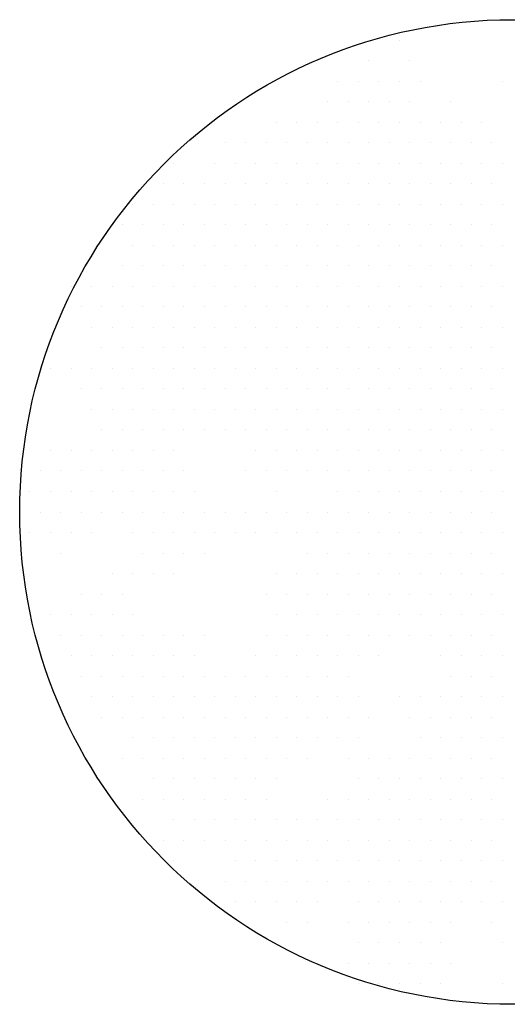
# Model space of a CAD drawing. Extents: x 1 to 13, y 1 to 13.
# Tile 1 of 2: x 1 to 6.9, y 1 to 13. Entities that reach past the tile are written whole.
import ezdxf

# ---------------------------------------------------------------- set-up
doc = ezdxf.new("R2010")
doc.units = 0
doc.layers.get('0').update_dxf_attribs({"linetype": 'CONTINUOUS'})
doc.layers.add('TR_OUT', color=7, linetype='CONTINUOUS')

msp = doc.modelspace()

# ---------------------------------------------------------------- linework, layer by layer
at = {"color": 0}
for p, q in [((5.625, 12.75), (5.625, 12.75)), ((5.25, 12.5), (5.25, 12.5)), ((5.75, 12.5), (5.75, 12.5)), ((4.875, 12.25), (4.875, 12.25)), ((5.125, 12.25), (5.125, 12.25)), ((5.375, 12.25), (5.375, 12.25)), ((5.625, 12.25), (5.625, 12.25)), ((5.875, 12.25), (5.875, 12.25)), ((6.875, 12.25), (6.875, 12.25)), ((4.75, 12), (4.75, 12)), ((5, 12), (5, 12)), ((5.25, 12), (5.25, 12)), ((5.5, 12), (5.5, 12)), ((5.75, 12), (5.75, 12)), ((6.25, 12), (6.25, 12)), ((4.125, 11.75), (4.125, 11.75)), ((4.375, 11.75), (4.375, 11.75)), ((4.625, 11.75), (4.625, 11.75)), ((4.875, 11.75), (4.875, 11.75)), ((5.125, 11.75), (5.125, 11.75)), ((5.375, 11.75), (5.375, 11.75)), ((5.625, 11.75), (5.625, 11.75)), ((5.875, 11.75), (5.875, 11.75)), ((6.125, 11.75), (6.125, 11.75)), ((6.375, 11.75), (6.375, 11.75)), ((6.625, 11.75), (6.625, 11.75)), ((3.5, 11.5), (3.5, 11.5)), ((3.75, 11.5), (3.75, 11.5)), ((4, 11.5), (4, 11.5)), ((4.25, 11.5), (4.25, 11.5)), ((4.5, 11.5), (4.5, 11.5)), ((4.75, 11.5), (4.75, 11.5)), ((5, 11.5), (5, 11.5)), ((5.25, 11.5), (5.25, 11.5)), ((5.5, 11.5), (5.5, 11.5)), ((5.75, 11.5), (5.75, 11.5)), ((6, 11.5), (6, 11.5)), ((6.25, 11.5), (6.25, 11.5)), ((6.5, 11.5), (6.5, 11.5)), ((6.75, 11.5), (6.75, 11.5)), ((2.875, 11.25), (2.875, 11.25)), ((3.375, 11.25), (3.375, 11.25)), ((3.625, 11.25), (3.625, 11.25)), ((3.875, 11.25), (3.875, 11.25)), ((4.125, 11.25), (4.125, 11.25)), ((4.375, 11.25), (4.375, 11.25)), ((4.625, 11.25), (4.625, 11.25)), ((4.875, 11.25), (4.875, 11.25)), ((5.125, 11.25), (5.125, 11.25)), ((5.375, 11.25), (5.375, 11.25)), ((5.625, 11.25), (5.625, 11.25)), ((5.875, 11.25), (5.875, 11.25)), ((6.125, 11.25), (6.125, 11.25)), ((6.375, 11.25), (6.375, 11.25)), ((6.625, 11.25), (6.625, 11.25)), ((6.875, 11.25), (6.875, 11.25)), ((2.75, 11), (2.75, 11)), ((3, 11), (3, 11)), ((3.25, 11), (3.25, 11)), ((3.5, 11), (3.5, 11)), ((3.75, 11), (3.75, 11)), ((4, 11), (4, 11)), ((4.25, 11), (4.25, 11)), ((4.5, 11), (4.5, 11)), ((4.75, 11), (4.75, 11)), ((5, 11), (5, 11)), ((5.25, 11), (5.25, 11)), ((5.5, 11), (5.5, 11)), ((5.75, 11), (5.75, 11)), ((6, 11), (6, 11)), ((6.25, 11), (6.25, 11)), ((6.5, 11), (6.5, 11)), ((6.75, 11), (6.75, 11)), ((2.375, 10.75), (2.375, 10.75)), ((2.625, 10.75), (2.625, 10.75)), ((2.875, 10.75), (2.875, 10.75)), ((3.125, 10.75), (3.125, 10.75)), ((3.375, 10.75), (3.375, 10.75)), ((3.625, 10.75), (3.625, 10.75)), ((3.875, 10.75), (3.875, 10.75)), ((4.125, 10.75), (4.125, 10.75)), ((4.375, 10.75), (4.375, 10.75)), ((4.625, 10.75), (4.625, 10.75)), ((4.875, 10.75), (4.875, 10.75)), ((5.125, 10.75), (5.125, 10.75)), ((5.375, 10.75), (5.375, 10.75)), ((5.625, 10.75), (5.625, 10.75)), ((5.875, 10.75), (5.875, 10.75)), ((6.125, 10.75), (6.125, 10.75)), ((6.375, 10.75), (6.375, 10.75)), ((6.625, 10.75), (6.625, 10.75)), ((6.875, 10.75), (6.875, 10.75)), ((2.25, 10.5), (2.25, 10.5)), ((2.5, 10.5), (2.5, 10.5)), ((2.75, 10.5), (2.75, 10.5)), ((3, 10.5), (3, 10.5)), ((3.25, 10.5), (3.25, 10.5)), ((3.5, 10.5), (3.5, 10.5)), ((3.75, 10.5), (3.75, 10.5)), ((4, 10.5), (4, 10.5)), ((4.25, 10.5), (4.25, 10.5)), ((4.5, 10.5), (4.5, 10.5)), ((4.75, 10.5), (4.75, 10.5)), ((5, 10.5), (5, 10.5)), ((5.25, 10.5), (5.25, 10.5)), ((5.5, 10.5), (5.5, 10.5)), ((5.75, 10.5), (5.75, 10.5)), ((6, 10.5), (6, 10.5)), ((6.25, 10.5), (6.25, 10.5)), ((6.5, 10.5), (6.5, 10.5)), ((6.75, 10.5), (6.75, 10.5)), ((2.375, 10.25), (2.375, 10.25)), ((2.625, 10.25), (2.625, 10.25)), ((2.875, 10.25), (2.875, 10.25)), ((3.125, 10.25), (3.125, 10.25)), ((3.375, 10.25), (3.375, 10.25)), ((3.625, 10.25), (3.625, 10.25)), ((3.875, 10.25), (3.875, 10.25)), ((4.125, 10.25), (4.125, 10.25)), ((4.375, 10.25), (4.375, 10.25)), ((4.625, 10.25), (4.625, 10.25)), ((4.875, 10.25), (4.875, 10.25)), ((5.125, 10.25), (5.125, 10.25)), ((5.375, 10.25), (5.375, 10.25)), ((5.625, 10.25), (5.625, 10.25)), ((5.875, 10.25), (5.875, 10.25)), ((6.125, 10.25), (6.125, 10.25)), ((6.375, 10.25), (6.375, 10.25)), ((6.625, 10.25), (6.625, 10.25)), ((6.875, 10.25), (6.875, 10.25)), ((2.25, 10), (2.25, 10)), ((2.5, 10), (2.5, 10)), ((2.75, 10), (2.75, 10)), ((3, 10), (3, 10)), ((3.25, 10), (3.25, 10)), ((3.5, 10), (3.5, 10)), ((3.75, 10), (3.75, 10)), ((4, 10), (4, 10)), ((4.25, 10), (4.25, 10)), ((4.5, 10), (4.5, 10)), ((4.75, 10), (4.75, 10)), ((5, 10), (5, 10)), ((5.25, 10), (5.25, 10)), ((5.5, 10), (5.5, 10)), ((5.75, 10), (5.75, 10)), ((6, 10), (6, 10)), ((6.25, 10), (6.25, 10)), ((6.5, 10), (6.5, 10)), ((6.75, 10), (6.75, 10)), ((1.625, 9.75), (1.625, 9.75)), ((1.875, 9.75), (1.875, 9.75)), ((2.125, 9.75), (2.125, 9.75)), ((2.375, 9.75), (2.375, 9.75)), ((2.625, 9.75), (2.625, 9.75)), ((2.875, 9.75), (2.875, 9.75)), ((3.125, 9.75), (3.125, 9.75)), ((3.375, 9.75), (3.375, 9.75)), ((3.625, 9.75), (3.625, 9.75)), ((3.875, 9.75), (3.875, 9.75)), ((4.125, 9.75), (4.125, 9.75)), ((4.375, 9.75), (4.375, 9.75)), ((4.625, 9.75), (4.625, 9.75)), ((4.875, 9.75), (4.875, 9.75)), ((5.125, 9.75), (5.125, 9.75)), ((5.375, 9.75), (5.375, 9.75)), ((5.625, 9.75), (5.625, 9.75)), ((5.875, 9.75), (5.875, 9.75)), ((6.125, 9.75), (6.125, 9.75)), ((6.375, 9.75), (6.375, 9.75)), ((6.625, 9.75), (6.625, 9.75)), ((6.875, 9.75), (6.875, 9.75)), ((1.75, 9.5), (1.75, 9.5)), ((2, 9.5), (2, 9.5)), ((2.25, 9.5), (2.25, 9.5)), ((2.5, 9.5), (2.5, 9.5)), ((2.75, 9.5), (2.75, 9.5)), ((3, 9.5), (3, 9.5)), ((3.25, 9.5), (3.25, 9.5)), ((3.5, 9.5), (3.5, 9.5)), ((3.75, 9.5), (3.75, 9.5)), ((4, 9.5), (4, 9.5)), ((4.25, 9.5), (4.25, 9.5)), ((4.5, 9.5), (4.5, 9.5)), ((4.75, 9.5), (4.75, 9.5)), ((5, 9.5), (5, 9.5)), ((5.25, 9.5), (5.25, 9.5)), ((5.5, 9.5), (5.5, 9.5)), ((5.75, 9.5), (5.75, 9.5)), ((6, 9.5), (6, 9.5)), ((6.25, 9.5), (6.25, 9.5)), ((6.5, 9.5), (6.5, 9.5)), ((6.75, 9.5), (6.75, 9.5)), ((1.875, 9.25), (1.875, 9.25)), ((2.125, 9.25), (2.125, 9.25)), ((2.375, 9.25), (2.375, 9.25)), ((2.625, 9.25), (2.625, 9.25)), ((2.875, 9.25), (2.875, 9.25)), ((3.125, 9.25), (3.125, 9.25)), ((3.375, 9.25), (3.375, 9.25)), ((3.625, 9.25), (3.625, 9.25)), ((3.875, 9.25), (3.875, 9.25)), ((4.125, 9.25), (4.125, 9.25)), ((4.375, 9.25), (4.375, 9.25)), ((4.625, 9.25), (4.625, 9.25)), ((4.875, 9.25), (4.875, 9.25)), ((5.125, 9.25), (5.125, 9.25)), ((5.375, 9.25), (5.375, 9.25)), ((5.625, 9.25), (5.625, 9.25)), ((5.875, 9.25), (5.875, 9.25)), ((6.125, 9.25), (6.125, 9.25)), ((6.375, 9.25), (6.375, 9.25)), ((6.625, 9.25), (6.625, 9.25)), ((6.875, 9.25), (6.875, 9.25)), ((2, 9), (2, 9)), ((2.25, 9), (2.25, 9)), ((2.5, 9), (2.5, 9)), ((2.75, 9), (2.75, 9)), ((3, 9), (3, 9)), ((3.25, 9), (3.25, 9)), ((3.5, 9), (3.5, 9)), ((3.75, 9), (3.75, 9)), ((4, 9), (4, 9)), ((4.25, 9), (4.25, 9)), ((4.5, 9), (4.5, 9)), ((4.75, 9), (4.75, 9)), ((5, 9), (5, 9)), ((5.25, 9), (5.25, 9)), ((5.5, 9), (5.5, 9)), ((5.75, 9), (5.75, 9)), ((6, 9), (6, 9)), ((6.25, 9), (6.25, 9)), ((6.5, 9), (6.5, 9)), ((6.75, 9), (6.75, 9)), ((1.375, 8.75), (1.375, 8.75)), ((1.625, 8.75), (1.625, 8.75)), ((1.875, 8.75), (1.875, 8.75)), ((2.125, 8.75), (2.125, 8.75)), ((2.375, 8.75), (2.375, 8.75)), ((2.625, 8.75), (2.625, 8.75)), ((2.875, 8.75), (2.875, 8.75)), ((3.125, 8.75), (3.125, 8.75)), ((3.375, 8.75), (3.375, 8.75)), ((3.625, 8.75), (3.625, 8.75)), ((3.875, 8.75), (3.875, 8.75)), ((4.125, 8.75), (4.125, 8.75)), ((4.375, 8.75), (4.375, 8.75)), ((4.625, 8.75), (4.625, 8.75)), ((4.875, 8.75), (4.875, 8.75)), ((5.125, 8.75), (5.125, 8.75)), ((5.375, 8.75), (5.375, 8.75)), ((5.625, 8.75), (5.625, 8.75)), ((5.875, 8.75), (5.875, 8.75)), ((6.125, 8.75), (6.125, 8.75)), ((6.375, 8.75), (6.375, 8.75)), ((6.625, 8.75), (6.625, 8.75)), ((6.875, 8.75), (6.875, 8.75)), ((1.75, 8.5), (1.75, 8.5)), ((2, 8.5), (2, 8.5)), ((2.25, 8.5), (2.25, 8.5)), ((2.5, 8.5), (2.5, 8.5)), ((2.75, 8.5), (2.75, 8.5)), ((3, 8.5), (3, 8.5)), ((3.25, 8.5), (3.25, 8.5)), ((3.5, 8.5), (3.5, 8.5)), ((3.75, 8.5), (3.75, 8.5)), ((4, 8.5), (4, 8.5)), ((4.25, 8.5), (4.25, 8.5)), ((4.5, 8.5), (4.5, 8.5)), ((4.75, 8.5), (4.75, 8.5)), ((5, 8.5), (5, 8.5)), ((5.25, 8.5), (5.25, 8.5)), ((5.5, 8.5), (5.5, 8.5)), ((5.75, 8.5), (5.75, 8.5)), ((6, 8.5), (6, 8.5)), ((6.25, 8.5), (6.25, 8.5)), ((6.5, 8.5), (6.5, 8.5)), ((6.75, 8.5), (6.75, 8.5)), ((1.875, 8.25), (1.875, 8.25)), ((2.125, 8.25), (2.125, 8.25)), ((2.375, 8.25), (2.375, 8.25)), ((2.625, 8.25), (2.625, 8.25)), ((2.875, 8.25), (2.875, 8.25)), ((3.125, 8.25), (3.125, 8.25)), ((3.375, 8.25), (3.375, 8.25)), ((3.625, 8.25), (3.625, 8.25)), ((3.875, 8.25), (3.875, 8.25)), ((4.125, 8.25), (4.125, 8.25)), ((4.375, 8.25), (4.375, 8.25)), ((4.625, 8.25), (4.625, 8.25)), ((4.875, 8.25), (4.875, 8.25)), ((5.125, 8.25), (5.125, 8.25)), ((5.375, 8.25), (5.375, 8.25)), ((5.625, 8.25), (5.625, 8.25)), ((5.875, 8.25), (5.875, 8.25)), ((6.125, 8.25), (6.125, 8.25)), ((6.375, 8.25), (6.375, 8.25)), ((6.625, 8.25), (6.625, 8.25)), ((6.875, 8.25), (6.875, 8.25)), ((2, 8), (2, 8)), ((2.25, 8), (2.25, 8)), ((2.5, 8), (2.5, 8)), ((2.75, 8), (2.75, 8)), ((3, 8), (3, 8)), ((3.25, 8), (3.25, 8)), ((3.5, 8), (3.5, 8)), ((3.75, 8), (3.75, 8)), ((4, 8), (4, 8)), ((4.25, 8), (4.25, 8)), ((4.5, 8), (4.5, 8)), ((4.75, 8), (4.75, 8)), ((5, 8), (5, 8)), ((5.25, 8), (5.25, 8)), ((5.5, 8), (5.5, 8)), ((5.75, 8), (5.75, 8)), ((6, 8), (6, 8)), ((6.25, 8), (6.25, 8)), ((6.5, 8), (6.5, 8)), ((6.75, 8), (6.75, 8)), ((1.375, 7.75), (1.375, 7.75)), ((1.625, 7.75), (1.625, 7.75)), ((1.875, 7.75), (1.875, 7.75)), ((2.125, 7.75), (2.125, 7.75)), ((2.375, 7.75), (2.375, 7.75)), ((2.625, 7.75), (2.625, 7.75)), ((2.875, 7.75), (2.875, 7.75)), ((3.875, 7.75), (3.875, 7.75)), ((4.125, 7.75), (4.125, 7.75)), ((4.375, 7.75), (4.375, 7.75)), ((4.625, 7.75), (4.625, 7.75)), ((4.875, 7.75), (4.875, 7.75)), ((5.125, 7.75), (5.125, 7.75)), ((5.375, 7.75), (5.375, 7.75)), ((5.625, 7.75), (5.625, 7.75)), ((5.875, 7.75), (5.875, 7.75)), ((6.125, 7.75), (6.125, 7.75)), ((6.375, 7.75), (6.375, 7.75)), ((6.625, 7.75), (6.625, 7.75)), ((6.875, 7.75), (6.875, 7.75)), ((1, 7.5), (1, 7.5)), ((1.25, 7.5), (1.25, 7.5)), ((1.5, 7.5), (1.5, 7.5)), ((1.75, 7.5), (1.75, 7.5)), ((2, 7.5), (2, 7.5)), ((2.25, 7.5), (2.25, 7.5)), ((2.5, 7.5), (2.5, 7.5)), ((2.75, 7.5), (2.75, 7.5)), ((3, 7.5), (3, 7.5)), ((3.75, 7.5), (3.75, 7.5)), ((4, 7.5), (4, 7.5)), ((4.25, 7.5), (4.25, 7.5)), ((4.5, 7.5), (4.5, 7.5)), ((4.75, 7.5), (4.75, 7.5)), ((5, 7.5), (5, 7.5)), ((5.25, 7.5), (5.25, 7.5)), ((5.5, 7.5), (5.5, 7.5)), ((5.75, 7.5), (5.75, 7.5)), ((6, 7.5), (6, 7.5)), ((6.25, 7.5), (6.25, 7.5)), ((6.5, 7.5), (6.5, 7.5)), ((6.75, 7.5), (6.75, 7.5)), ((1.125, 7.25), (1.125, 7.25)), ((1.375, 7.25), (1.375, 7.25)), ((1.625, 7.25), (1.625, 7.25)), ((1.875, 7.25), (1.875, 7.25)), ((2.125, 7.25), (2.125, 7.25)), ((2.375, 7.25), (2.375, 7.25)), ((2.625, 7.25), (2.625, 7.25)), ((2.875, 7.25), (2.875, 7.25)), ((3.125, 7.25), (3.125, 7.25)), ((4.125, 7.25), (4.125, 7.25)), ((4.875, 7.25), (4.875, 7.25)), ((5.125, 7.25), (5.125, 7.25)), ((5.375, 7.25), (5.375, 7.25)), ((5.625, 7.25), (5.625, 7.25)), ((5.875, 7.25), (5.875, 7.25)), ((6.125, 7.25), (6.125, 7.25)), ((6.375, 7.25), (6.375, 7.25)), ((6.625, 7.25), (6.625, 7.25)), ((6.875, 7.25), (6.875, 7.25)), ((1.25, 7), (1.25, 7)), ((1.5, 7), (1.5, 7)), ((1.75, 7), (1.75, 7)), ((2, 7), (2, 7)), ((2.25, 7), (2.25, 7)), ((2.5, 7), (2.5, 7)), ((2.75, 7), (2.75, 7)), ((3, 7), (3, 7)), ((3.25, 7), (3.25, 7)), ((3.5, 7), (3.5, 7)), ((3.75, 7), (3.75, 7)), ((4, 7), (4, 7)), ((4.25, 7), (4.25, 7)), ((4.5, 7), (4.5, 7)), ((4.75, 7), (4.75, 7)), ((5, 7), (5, 7)), ((5.25, 7), (5.25, 7)), ((5.5, 7), (5.5, 7)), ((5.75, 7), (5.75, 7)), ((6, 7), (6, 7)), ((6.25, 7), (6.25, 7)), ((6.5, 7), (6.5, 7)), ((6.75, 7), (6.75, 7)), ((1.125, 6.75), (1.125, 6.75)), ((1.375, 6.75), (1.375, 6.75)), ((1.625, 6.75), (1.625, 6.75)), ((1.875, 6.75), (1.875, 6.75)), ((2.375, 6.75), (2.375, 6.75)), ((2.625, 6.75), (2.625, 6.75)), ((2.875, 6.75), (2.875, 6.75)), ((3.125, 6.75), (3.125, 6.75)), ((3.375, 6.75), (3.375, 6.75)), ((3.625, 6.75), (3.625, 6.75)), ((3.875, 6.75), (3.875, 6.75)), ((4.125, 6.75), (4.125, 6.75)), ((4.375, 6.75), (4.375, 6.75)), ((4.625, 6.75), (4.625, 6.75)), ((4.875, 6.75), (4.875, 6.75)), ((5.125, 6.75), (5.125, 6.75)), ((5.375, 6.75), (5.375, 6.75)), ((5.625, 6.75), (5.625, 6.75)), ((5.875, 6.75), (5.875, 6.75)), ((6.125, 6.75), (6.125, 6.75)), ((6.375, 6.75), (6.375, 6.75)), ((6.625, 6.75), (6.625, 6.75)), ((6.875, 6.75), (6.875, 6.75)), ((1.5, 6.5), (1.5, 6.5)), ((2.5, 6.5), (2.5, 6.5)), ((2.75, 6.5), (2.75, 6.5)), ((3, 6.5), (3, 6.5)), ((3.25, 6.5), (3.25, 6.5)), ((4.5, 6.5), (4.5, 6.5)), ((4.75, 6.5), (4.75, 6.5)), ((5, 6.5), (5, 6.5)), ((5.25, 6.5), (5.25, 6.5)), ((5.5, 6.5), (5.5, 6.5)), ((5.75, 6.5), (5.75, 6.5)), ((6, 6.5), (6, 6.5)), ((6.25, 6.5), (6.25, 6.5)), ((6.5, 6.5), (6.5, 6.5)), ((6.75, 6.5), (6.75, 6.5)), ((2.125, 6.25), (2.125, 6.25)), ((2.375, 6.25), (2.375, 6.25)), ((2.625, 6.25), (2.625, 6.25)), ((2.875, 6.25), (2.875, 6.25)), ((4.125, 6.25), (4.125, 6.25)), ((4.375, 6.25), (4.375, 6.25)), ((4.625, 6.25), (4.625, 6.25)), ((4.875, 6.25), (4.875, 6.25)), ((5.125, 6.25), (5.125, 6.25)), ((5.375, 6.25), (5.375, 6.25)), ((5.625, 6.25), (5.625, 6.25)), ((5.875, 6.25), (5.875, 6.25)), ((6.125, 6.25), (6.125, 6.25)), ((6.375, 6.25), (6.375, 6.25)), ((6.625, 6.25), (6.625, 6.25)), ((6.875, 6.25), (6.875, 6.25)), ((1.75, 6), (1.75, 6)), ((2, 6), (2, 6)), ((2.25, 6), (2.25, 6)), ((4, 6), (4, 6)), ((4.25, 6), (4.25, 6)), ((4.5, 6), (4.5, 6)), ((4.75, 6), (4.75, 6)), ((5, 6), (5, 6)), ((5.25, 6), (5.25, 6)), ((5.5, 6), (5.5, 6)), ((5.75, 6), (5.75, 6)), ((6, 6), (6, 6)), ((6.25, 6), (6.25, 6)), ((6.5, 6), (6.5, 6)), ((6.75, 6), (6.75, 6)), ((1.375, 5.75), (1.375, 5.75)), ((1.625, 5.75), (1.625, 5.75)), ((1.875, 5.75), (1.875, 5.75)), ((2.125, 5.75), (2.125, 5.75)), ((2.375, 5.75), (2.375, 5.75)), ((4.125, 5.75), (4.125, 5.75)), ((4.375, 5.75), (4.375, 5.75)), ((4.625, 5.75), (4.625, 5.75)), ((4.875, 5.75), (4.875, 5.75)), ((5.125, 5.75), (5.125, 5.75)), ((5.375, 5.75), (5.375, 5.75)), ((5.625, 5.75), (5.625, 5.75)), ((5.875, 5.75), (5.875, 5.75)), ((6.125, 5.75), (6.125, 5.75)), ((6.375, 5.75), (6.375, 5.75)), ((6.625, 5.75), (6.625, 5.75)), ((6.875, 5.75), (6.875, 5.75)), ((1.5, 5.5), (1.5, 5.5)), ((1.75, 5.5), (1.75, 5.5)), ((2, 5.5), (2, 5.5)), ((2.25, 5.5), (2.25, 5.5)), ((2.5, 5.5), (2.5, 5.5)), ((2.75, 5.5), (2.75, 5.5)), ((3, 5.5), (3, 5.5)), ((3.25, 5.5), (3.25, 5.5)), ((4, 5.5), (4, 5.5)), ((4.25, 5.5), (4.25, 5.5)), ((4.5, 5.5), (4.5, 5.5)), ((4.75, 5.5), (4.75, 5.5)), ((5, 5.5), (5, 5.5)), ((5.25, 5.5), (5.25, 5.5)), ((5.5, 5.5), (5.5, 5.5)), ((5.75, 5.5), (5.75, 5.5)), ((6, 5.5), (6, 5.5)), ((6.25, 5.5), (6.25, 5.5)), ((6.5, 5.5), (6.5, 5.5)), ((6.75, 5.5), (6.75, 5.5)), ((1.625, 5.25), (1.625, 5.25)), ((1.875, 5.25), (1.875, 5.25)), ((2.125, 5.25), (2.125, 5.25)), ((2.375, 5.25), (2.375, 5.25)), ((2.625, 5.25), (2.625, 5.25)), ((2.875, 5.25), (2.875, 5.25)), ((3.125, 5.25), (3.125, 5.25)), ((3.875, 5.25), (3.875, 5.25)), ((4.125, 5.25), (4.125, 5.25)), ((4.375, 5.25), (4.375, 5.25)), ((4.625, 5.25), (4.625, 5.25)), ((4.875, 5.25), (4.875, 5.25)), ((5.125, 5.25), (5.125, 5.25)), ((5.375, 5.25), (5.375, 5.25)), ((6.125, 5.25), (6.125, 5.25)), ((6.375, 5.25), (6.375, 5.25)), ((6.625, 5.25), (6.625, 5.25)), ((6.875, 5.25), (6.875, 5.25)), ((1.75, 5), (1.75, 5)), ((2, 5), (2, 5)), ((2.25, 5), (2.25, 5)), ((2.5, 5), (2.5, 5)), ((2.75, 5), (2.75, 5)), ((3, 5), (3, 5)), ((3.25, 5), (3.25, 5)), ((3.5, 5), (3.5, 5)), ((3.75, 5), (3.75, 5)), ((4, 5), (4, 5)), ((4.25, 5), (4.25, 5)), ((4.5, 5), (4.5, 5)), ((4.75, 5), (4.75, 5)), ((5, 5), (5, 5)), ((6.25, 5), (6.25, 5)), ((6.5, 5), (6.5, 5)), ((6.75, 5), (6.75, 5)), ((1.875, 4.75), (1.875, 4.75)), ((2.125, 4.75), (2.125, 4.75)), ((2.375, 4.75), (2.375, 4.75)), ((2.625, 4.75), (2.625, 4.75)), ((2.875, 4.75), (2.875, 4.75)), ((3.125, 4.75), (3.125, 4.75)), ((3.375, 4.75), (3.375, 4.75)), ((3.625, 4.75), (3.625, 4.75)), ((3.875, 4.75), (3.875, 4.75)), ((4.125, 4.75), (4.125, 4.75)), ((4.375, 4.75), (4.375, 4.75)), ((4.625, 4.75), (4.625, 4.75)), ((4.875, 4.75), (4.875, 4.75)), ((5.125, 4.75), (5.125, 4.75)), ((5.625, 4.75), (5.625, 4.75)), ((5.875, 4.75), (5.875, 4.75)), ((6.125, 4.75), (6.125, 4.75)), ((6.375, 4.75), (6.375, 4.75)), ((6.625, 4.75), (6.625, 4.75)), ((6.875, 4.75), (6.875, 4.75)), ((2, 4.5), (2, 4.5)), ((2.25, 4.5), (2.25, 4.5)), ((2.5, 4.5), (2.5, 4.5)), ((2.75, 4.5), (2.75, 4.5)), ((3, 4.5), (3, 4.5)), ((3.25, 4.5), (3.25, 4.5)), ((3.5, 4.5), (3.5, 4.5)), ((3.75, 4.5), (3.75, 4.5)), ((4, 4.5), (4, 4.5)), ((4.25, 4.5), (4.25, 4.5)), ((4.5, 4.5), (4.5, 4.5)), ((4.75, 4.5), (4.75, 4.5)), ((5, 4.5), (5, 4.5)), ((5.25, 4.5), (5.25, 4.5)), ((5.75, 4.5), (5.75, 4.5)), ((6, 4.5), (6, 4.5)), ((6.25, 4.5), (6.25, 4.5)), ((6.5, 4.5), (6.5, 4.5)), ((6.75, 4.5), (6.75, 4.5)), ((2.375, 4.25), (2.375, 4.25)), ((2.625, 4.25), (2.625, 4.25)), ((2.875, 4.25), (2.875, 4.25)), ((3.125, 4.25), (3.125, 4.25)), ((3.375, 4.25), (3.375, 4.25)), ((3.625, 4.25), (3.625, 4.25)), ((3.875, 4.25), (3.875, 4.25)), ((4.125, 4.25), (4.125, 4.25)), ((4.375, 4.25), (4.375, 4.25)), ((4.625, 4.25), (4.625, 4.25)), ((4.875, 4.25), (4.875, 4.25)), ((5.125, 4.25), (5.125, 4.25)), ((5.875, 4.25), (5.875, 4.25)), ((6.125, 4.25), (6.125, 4.25)), ((6.375, 4.25), (6.375, 4.25)), ((6.625, 4.25), (6.625, 4.25)), ((6.875, 4.25), (6.875, 4.25)), ((2.25, 4), (2.25, 4)), ((2.5, 4), (2.5, 4)), ((2.75, 4), (2.75, 4)), ((3, 4), (3, 4)), ((3.25, 4), (3.25, 4)), ((3.5, 4), (3.5, 4)), ((3.75, 4), (3.75, 4)), ((4, 4), (4, 4)), ((4.25, 4), (4.25, 4)), ((4.5, 4), (4.5, 4)), ((5, 4), (5, 4)), ((5.25, 4), (5.25, 4)), ((5.5, 4), (5.5, 4)), ((5.75, 4), (5.75, 4)), ((6, 4), (6, 4)), ((6.25, 4), (6.25, 4)), ((6.5, 4), (6.5, 4)), ((6.75, 4), (6.75, 4)), ((2.625, 3.75), (2.625, 3.75)), ((2.875, 3.75), (2.875, 3.75)), ((3.125, 3.75), (3.125, 3.75)), ((3.375, 3.75), (3.375, 3.75)), ((3.625, 3.75), (3.625, 3.75)), ((3.875, 3.75), (3.875, 3.75)), ((4.125, 3.75), (4.125, 3.75)), ((5.125, 3.75), (5.125, 3.75)), ((5.375, 3.75), (5.375, 3.75)), ((5.625, 3.75), (5.625, 3.75)), ((5.875, 3.75), (5.875, 3.75)), ((6.125, 3.75), (6.125, 3.75)), ((6.375, 3.75), (6.375, 3.75)), ((6.625, 3.75), (6.625, 3.75)), ((6.875, 3.75), (6.875, 3.75)), ((2.5, 3.5), (2.5, 3.5)), ((2.75, 3.5), (2.75, 3.5)), ((3, 3.5), (3, 3.5)), ((3.25, 3.5), (3.25, 3.5)), ((3.5, 3.5), (3.5, 3.5)), ((3.75, 3.5), (3.75, 3.5)), ((4, 3.5), (4, 3.5)), ((4.75, 3.5), (4.75, 3.5)), ((5, 3.5), (5, 3.5)), ((5.25, 3.5), (5.25, 3.5)), ((5.5, 3.5), (5.5, 3.5)), ((5.75, 3.5), (5.75, 3.5)), ((6, 3.5), (6, 3.5)), ((6.25, 3.5), (6.25, 3.5)), ((6.5, 3.5), (6.5, 3.5)), ((6.75, 3.5), (6.75, 3.5)), ((2.875, 3.25), (2.875, 3.25)), ((3.125, 3.25), (3.125, 3.25)), ((3.375, 3.25), (3.375, 3.25)), ((3.625, 3.25), (3.625, 3.25)), ((3.875, 3.25), (3.875, 3.25)), ((4.125, 3.25), (4.125, 3.25)), ((4.375, 3.25), (4.375, 3.25)), ((4.625, 3.25), (4.625, 3.25)), ((4.875, 3.25), (4.875, 3.25)), ((5.125, 3.25), (5.125, 3.25)), ((5.375, 3.25), (5.375, 3.25)), ((5.625, 3.25), (5.625, 3.25)), ((5.875, 3.25), (5.875, 3.25)), ((6.125, 3.25), (6.125, 3.25)), ((6.375, 3.25), (6.375, 3.25)), ((6.625, 3.25), (6.625, 3.25)), ((6.875, 3.25), (6.875, 3.25)), ((2.75, 3), (2.75, 3)), ((3, 3), (3, 3)), ((3.25, 3), (3.25, 3)), ((3.5, 3), (3.5, 3)), ((3.75, 3), (3.75, 3)), ((4, 3), (4, 3)), ((4.25, 3), (4.25, 3)), ((4.5, 3), (4.5, 3)), ((4.75, 3), (4.75, 3)), ((5, 3), (5, 3)), ((5.25, 3), (5.25, 3)), ((5.5, 3), (5.5, 3)), ((5.75, 3), (5.75, 3)), ((6, 3), (6, 3)), ((6.25, 3), (6.25, 3)), ((6.5, 3), (6.5, 3)), ((6.75, 3), (6.75, 3)), ((2.875, 2.75), (2.875, 2.75)), ((3.625, 2.75), (3.625, 2.75)), ((3.875, 2.75), (3.875, 2.75)), ((4.125, 2.75), (4.125, 2.75)), ((4.375, 2.75), (4.375, 2.75)), ((4.625, 2.75), (4.625, 2.75)), ((4.875, 2.75), (4.875, 2.75)), ((5.125, 2.75), (5.125, 2.75)), ((5.375, 2.75), (5.375, 2.75)), ((5.625, 2.75), (5.625, 2.75)), ((5.875, 2.75), (5.875, 2.75)), ((6.125, 2.75), (6.125, 2.75)), ((6.375, 2.75), (6.375, 2.75)), ((6.625, 2.75), (6.625, 2.75)), ((6.875, 2.75), (6.875, 2.75)), ((3.5, 2.5), (3.5, 2.5)), ((3.75, 2.5), (3.75, 2.5)), ((4, 2.5), (4, 2.5)), ((4.25, 2.5), (4.25, 2.5)), ((4.5, 2.5), (4.5, 2.5)), ((4.75, 2.5), (4.75, 2.5)), ((5, 2.5), (5, 2.5)), ((5.25, 2.5), (5.25, 2.5)), ((5.5, 2.5), (5.5, 2.5)), ((5.75, 2.5), (5.75, 2.5)), ((6, 2.5), (6, 2.5)), ((6.25, 2.5), (6.25, 2.5)), ((6.5, 2.5), (6.5, 2.5)), ((6.75, 2.5), (6.75, 2.5)), ((3.625, 2.25), (3.625, 2.25)), ((3.875, 2.25), (3.875, 2.25)), ((4.125, 2.25), (4.125, 2.25)), ((4.375, 2.25), (4.375, 2.25)), ((4.625, 2.25), (4.625, 2.25)), ((5.125, 2.25), (5.125, 2.25)), ((5.375, 2.25), (5.375, 2.25)), ((5.625, 2.25), (5.625, 2.25)), ((5.875, 2.25), (5.875, 2.25)), ((6.125, 2.25), (6.125, 2.25)), ((6.375, 2.25), (6.375, 2.25)), ((6.625, 2.25), (6.625, 2.25)), ((6.875, 2.25), (6.875, 2.25)), ((4.25, 2), (4.25, 2)), ((4.5, 2), (4.5, 2)), ((5, 2), (5, 2)), ((5.25, 2), (5.25, 2)), ((5.5, 2), (5.5, 2)), ((5.75, 2), (5.75, 2)), ((6, 2), (6, 2)), ((6.25, 2), (6.25, 2)), ((6.75, 2), (6.75, 2)), ((5.125, 1.75), (5.125, 1.75)), ((5.375, 1.75), (5.375, 1.75)), ((5.625, 1.75), (5.625, 1.75)), ((5.875, 1.75), (5.875, 1.75)), ((6.125, 1.75), (6.125, 1.75)), ((6.875, 1.75), (6.875, 1.75)), ((5, 1.5), (5, 1.5)), ((5.25, 1.5), (5.25, 1.5)), ((5.5, 1.5), (5.5, 1.5)), ((5.75, 1.5), (5.75, 1.5)), ((6, 1.5), (6, 1.5)), ((6.25, 1.5), (6.25, 1.5)), ((5.125, 1.25), (5.125, 1.25)), ((5.375, 1.25), (5.375, 1.25)), ((5.625, 1.25), (5.625, 1.25)), ((5.875, 1.25), (5.875, 1.25)), ((6.125, 1.25), (6.125, 1.25)), ((6.875, 1.25), (6.875, 1.25))]:
    msp.add_line(p, q, dxfattribs=at)
at = {"layer": 'TR_OUT', "color": 0}
msp.add_circle((7, 7), 6, dxfattribs=at)

doc.saveas('drawing.dxf')
